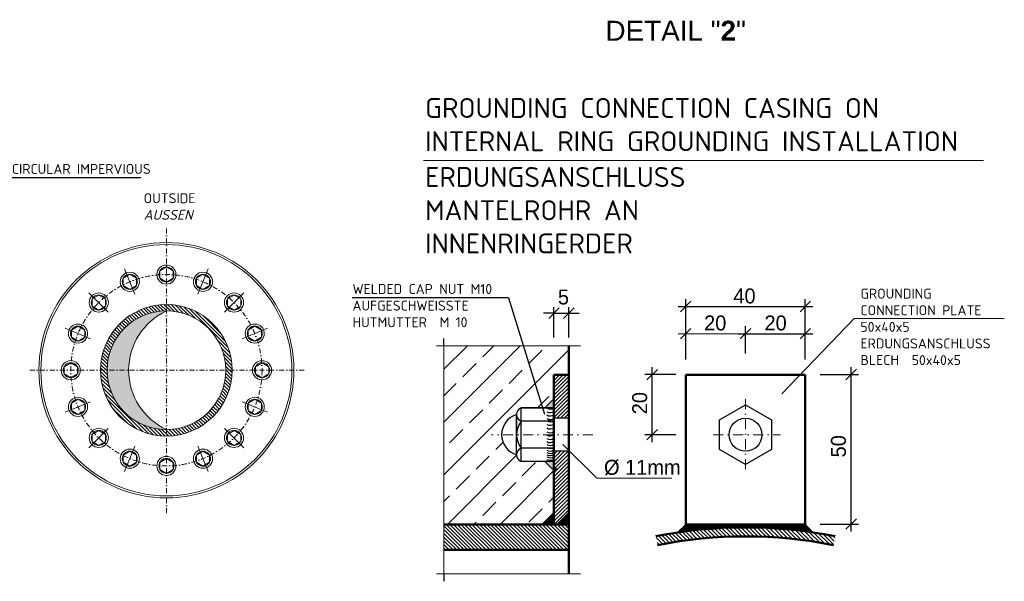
# Model space of a CAD drawing. Header units: millimetres. Extents: x -74592 to 26668, y -531 to 21180.
# Tile 9 of 27: x 2444 to 7386, y 11379 to 14196. Entities that reach past the tile are written whole.
import ezdxf

# ---------------------------------------------------------------- set-up
doc = ezdxf.new("R2010")
doc.units = ezdxf.units.MM
doc.linetypes.add('STRICHPUNKT2', pattern=[0.5, 0.25, -0.125, 0, -0.125])
for name, color, linetype, lineweight in [('P------T2', 7, 'Continuous', 18), ('P------T7', 7, 'Continuous', 18), ('PDSMD', 7, 'Continuous', 18)]:
    doc.layers.add(name, color=color, linetype=linetype, lineweight=lineweight)

msp = doc.modelspace()

# ---------------------------------------------------------------- hatches: boundary and pattern name
at = {"layer": 'PDSMD'}
h = msp.add_hatch(dxfattribs=at)
h.set_pattern_fill('ANSI31', scale=100.000161, angle=90, style=0)
h.set_pattern_definition([(135, (-22504.479, 5860.185), (-8.838849, -8.838849), [])])
h.paths.add_polyline_path([(3180.56513, 12735.50306), (3180.56513, 12767.77815, 0.4142135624), (2850.5646, 12437.77762), (2882.83969, 12437.77762, -0.4142135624)])
h.paths.add_polyline_path([(3478.29057, 12437.77762), (3510.56566, 12437.77762, 0.4142135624), (3180.56513, 12767.77815), (3180.56513, 12735.50306, -0.4142135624)])
h.paths.add_polyline_path([(3180.56513, 12140.05218), (3180.56513, 12107.77709, 0.4142135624), (3510.56566, 12437.77762), (3478.29057, 12437.77762, -0.4142135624)])
h.paths.add_polyline_path([(2882.83969, 12437.77762), (2850.5646, 12437.77762, 0.4142135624), (3180.56513, 12107.77709), (3180.56513, 12140.05218, -0.4142135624)])
h = msp.add_hatch(color=7, dxfattribs=at)
h.paths.add_polyline_path([(3180.56513, 12735.50306, 0.4142135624), (2882.83969, 12437.77762), (2991.20561, 12437.77762, -0.2910682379)])
h.paths.add_polyline_path([(2991.20561, 12437.77762), (2882.83969, 12437.77762, 0.4142135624), (3180.56513, 12140.05218, -0.2910682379)])
at = {"layer": 'PDSMD', "lineweight": -3}
h = msp.add_hatch(dxfattribs=at)
h.set_pattern_fill('ANSI33', scale=750, angle=270, style=0)
h.set_pattern_definition([(45, (2340540.39, -1296018.73), (132.582521, -132.582521), []), (45, (2340540.39, -1295886.14), (132.582521, -132.582521), [93.75, -46.875])])
h.paths.add_polyline_path([(4573.47573, 12560.13634), (5200.48391, 12560.13634), (5200.48391, 12414.35629), (5125.48391, 12414.35629), (5125.48391, 12294.46489), (5080.48391, 12249.35629), (4960.48391, 12249.35629, 0.3027756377), (4937.98391, 12215.60629, 0.7407407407), (4937.98391, 12013.10629, 0.3027756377), (4960.48391, 11979.35629), (5080.48391, 11979.35629), (5125.48391, 11934.35629), (5125.48391, 11724.35629), (5065.48391, 11664.35629), (4573.47573, 11664.35629)])
at = {"layer": 'PDSMD'}
h = msp.add_hatch(dxfattribs=at)
h.set_pattern_fill('ANSI31', scale=105, style=0)
h.set_pattern_definition([(45, (-5347.569, 11045.712), (-9.280777, 9.280777), [])])
h.paths.add_polyline_path([(5200.48391, 12414.35629), (5125.48391, 12414.35629), (5125.48391, 12196.85629), (5200.48391, 12196.85629)])
h.paths.add_polyline_path([(5200.48391, 12031.85629), (5125.48391, 12031.85629), (5125.48391, 11664.35629), (5140.48391, 11664.35629), (5200.48391, 11724.35629)])
h = msp.add_hatch(color=7, dxfattribs=at)
h.paths.add_polyline_path([(5080.48391, 12249.35629), (5125.48391, 12249.35629), (5125.37543, 12294.35616)])
h.paths.add_polyline_path([(5125.48391, 11979.35629), (5080.48391, 11979.35629), (5125.48391, 11934.35629)])
at = {"layer": 'PDSMD', "lineweight": -3}
h = msp.add_hatch(dxfattribs=at)
h.set_pattern_fill('ANSI31', scale=15000, angle=270, style=0)
h.set_pattern_definition([(45, (2340540.4, -1296018.7), (1325.8252, -1325.8252), [])])
edge = h.paths.add_edge_path()
edge.add_line((5200.48391, 11724.35629), (5140.48391, 11664.35629))
edge.add_line((5140.48391, 11664.35629), (5125.48391, 11664.35629))
edge.add_line((5125.48391, 11664.35629), (5125.48391, 11724.35629))
edge.add_line((5125.48391, 11724.35629), (5125.48391, 11945.80835))
edge.add_spline(control_points=[(5125.48391, 11945.80835), (5131.09157, 11947.06347), (5142.02223, 11949.51001), (5151.90104, 11931.48182), (5170.35349, 11945.17719), (5182.45815, 11924.06411), (5194.95412, 11935.35579), (5199.85769, 11935.51063), (5200.48391, 11935.44558)], knot_values=[0.0015700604, 0.0015700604, 0.0015700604, 0.0015700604, 0.0026138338, 0.0036046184, 0.0046627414, 0.0058708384, 0.0068893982, 0.0070439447, 0.0070439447, 0.0070439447, 0.0070439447], degree=3, periodic=0)
edge.add_line((5200.48391, 11935.44558), (5200.48391, 11724.35629))
for points in [[(5125.48391, 11724.35629), (5125.48391, 11664.35629), (5065.48391, 11664.35629)], [(5200.48391, 11724.35629), (5200.48391, 11664.35629), (5140.48391, 11664.35629)]]:
    msp.add_hatch(color=7, dxfattribs=at).paths.add_polyline_path(points)
h = msp.add_hatch(dxfattribs=at)
h.set_pattern_fill('ANSI31', scale=105, angle=180, style=0)
h.set_pattern_definition([(135, (2340540.385, -1296018.726), (9.2807765, 9.2807765), [])])
h.paths.add_polyline_path([(4573.47573, 11664.35629), (4573.47573, 11536.85629), (5200.48391, 11536.85629), (5200.48391, 11664.35629)])
h = msp.add_hatch(dxfattribs=at)
h.set_pattern_fill('LINE', scale=37.5, angle=90, style=0)
h.set_pattern_definition([(270, (-211351.6117, 793748.2126), (-4.6875, -3e-16), [])])
h.paths.add_polyline_path([(6086.90542, 11664.35629), (6086.90542, 11649.35629, 0.0372331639), (5746.52322, 11623.97409), (5786.90542, 11664.35629)])
h.paths.add_polyline_path([(6086.90542, 11649.35629), (6086.90542, 11664.35629), (6386.90542, 11664.35629), (6427.28762, 11623.97409, 0.0372331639)])
h = msp.add_hatch(dxfattribs=at)
h.set_pattern_fill('ANSI31', scale=112.5, style=0)
h.set_pattern_definition([(315, (-211351.612, 793748.213), (-9.9436891, -9.9436891), [])])
h.paths.add_polyline_path([(6536.90542, 11604.80624), (6528.08189, 11560.67977, 0.049379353), (6086.90542, 11604.35629), (6086.90542, 11649.35629, -0.049379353)])
h.paths.add_polyline_path([(5645.72895, 11560.67977), (5636.90542, 11604.80624, -0.049379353), (6086.90542, 11649.35629), (6086.90542, 11604.35629, 0.049379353)])

# ---------------------------------------------------------------- linework, layer by layer
at = {"layer": 'PDSMD', "color": 7}
for p, q in [((4470.92553, 13489.61118), (7282.21137, 13489.61118)), ((3147.19306, 12935.59195), (3180.56513, 12955.60719)), ((3180.56513, 12955.60719), (3213.9372, 12935.59195)), ((2963.50471, 12899.05407), (2996.87678, 12919.06931)), ((2963.50471, 12863.42695), (2963.50471, 12899.05407)), ((2996.87678, 12919.06931), (3030.24886, 12899.05407)), ((3030.24886, 12899.05407), (3030.24886, 12863.42695)), ((3147.19306, 12899.96483), (3147.19306, 12935.59195)), ((3180.56513, 12879.94959), (3147.19306, 12899.96483)), ((3213.9372, 12899.96483), (3180.56513, 12879.94959)), ((3213.9372, 12935.59195), (3213.9372, 12899.96483)), ((3330.8814, 12899.05407), (3364.25347, 12919.06931)), ((3330.8814, 12863.42695), (3330.8814, 12899.05407)), ((3364.25347, 12919.06931), (3397.62554, 12899.05407)), ((3397.62554, 12899.05407), (3397.62554, 12863.42695)), ((2996.87678, 12843.41171), (2963.50471, 12863.42695)), ((3030.24886, 12863.42695), (2996.87678, 12843.41171)), ((3364.25347, 12843.41171), (3330.8814, 12863.42695)), ((3397.62554, 12863.42695), (3364.25347, 12843.41171)), ((2807.78125, 12795.00298), (2841.15333, 12815.01822)), ((2841.15333, 12815.01822), (2874.5254, 12795.00298)), ((3486.60486, 12795.00298), (3519.97693, 12815.01822)), ((3519.97693, 12815.01822), (3553.349, 12795.00298)), ((2807.78125, 12759.37586), (2807.78125, 12795.00298)), ((2841.15333, 12739.36062), (2807.78125, 12759.37586)), ((2874.5254, 12759.37586), (2841.15333, 12739.36062)), ((2874.5254, 12795.00298), (2874.5254, 12759.37586)), ((3486.60486, 12759.37586), (3486.60486, 12795.00298)), ((3519.97693, 12739.36062), (3486.60486, 12759.37586)), ((3553.349, 12759.37586), (3519.97693, 12739.36062)), ((3553.349, 12795.00298), (3553.349, 12759.37586)), ((2703.73017, 12639.27952), (2737.10224, 12659.29476)), ((2737.10224, 12659.29476), (2770.47431, 12639.27952)), ((3590.65594, 12639.27952), (3624.02802, 12659.29476)), ((3624.02802, 12659.29476), (3657.40009, 12639.27952)), ((6631.75706, 12697.28882), (6268.86595, 12318.64763)), ((6631.75706, 12697.28882), (7385.85469, 12697.28882)), ((2703.73017, 12603.6524), (2703.73017, 12639.27952)), ((2737.10224, 12583.63716), (2703.73017, 12603.6524)), ((2770.47431, 12603.6524), (2737.10224, 12583.63716)), ((2770.47431, 12639.27952), (2770.47431, 12603.6524)), ((3590.65594, 12603.6524), (3590.65594, 12639.27952)), ((3624.02802, 12583.63716), (3590.65594, 12603.6524)), ((3657.40009, 12603.6524), (3624.02802, 12583.63716)), ((3657.40009, 12639.27952), (3657.40009, 12603.6524)), ((2667.19228, 12455.59118), (2700.56435, 12475.60642)), ((2667.19228, 12419.96406), (2667.19228, 12455.59118)), ((2700.56435, 12475.60642), (2733.93643, 12455.59118)), ((2733.93643, 12455.59118), (2733.93643, 12419.96406)), ((3627.19383, 12455.47871), (3660.5659, 12475.49395)), ((3627.19383, 12419.85159), (3627.19383, 12455.47871)), ((3660.5659, 12475.49395), (3693.93797, 12455.47871)), ((3693.93797, 12455.47871), (3693.93797, 12419.85159)), ((2700.56435, 12399.94882), (2667.19228, 12419.96406)), ((2733.93643, 12419.96406), (2700.56435, 12399.94882)), ((3660.5659, 12399.83635), (3627.19383, 12419.85159)), ((3693.93797, 12419.85159), (3660.5659, 12399.83635)), ((2703.73017, 12271.90284), (2737.10224, 12291.91808)), ((2703.73017, 12236.27571), (2703.73017, 12271.90284)), ((2737.10224, 12291.91808), (2770.47431, 12271.90284)), ((2770.47431, 12271.90284), (2770.47431, 12236.27571)), ((3590.65594, 12271.90284), (3624.02802, 12291.91808)), ((3590.65594, 12236.27571), (3590.65594, 12271.90284)), ((3624.02802, 12291.91808), (3657.40009, 12271.90284)), ((3657.40009, 12271.90284), (3657.40009, 12236.27571)), ((2737.10224, 12216.26048), (2703.73017, 12236.27571)), ((2770.47431, 12236.27571), (2737.10224, 12216.26048)), ((3624.02802, 12216.26048), (3590.65594, 12236.27571)), ((3657.40009, 12236.27571), (3624.02802, 12216.26048)), ((2807.78125, 12116.17938), (2841.15333, 12136.19462)), ((2807.78125, 12080.55226), (2807.78125, 12116.17938)), ((2841.15333, 12136.19462), (2874.5254, 12116.17938)), ((2874.5254, 12116.17938), (2874.5254, 12080.55226)), ((3486.60486, 12116.17938), (3519.97693, 12136.19462)), ((3486.60486, 12080.55226), (3486.60486, 12116.17938)), ((3519.97693, 12136.19462), (3553.349, 12116.17938)), ((3553.349, 12116.17938), (3553.349, 12080.55226)), ((2841.15333, 12060.53702), (2807.78125, 12080.55226)), ((2874.5254, 12080.55226), (2841.15333, 12060.53702)), ((3519.97693, 12060.53702), (3486.60486, 12080.55226)), ((3553.349, 12080.55226), (3519.97693, 12060.53702)), ((2963.50471, 12012.12829), (2996.87678, 12032.14353)), ((2963.50471, 11976.50117), (2963.50471, 12012.12829)), ((2996.87678, 12032.14353), (3030.24886, 12012.12829)), ((3030.24886, 12012.12829), (3030.24886, 11976.50117)), ((3330.8814, 12012.12829), (3364.25347, 12032.14353)), ((3330.8814, 11976.50117), (3330.8814, 12012.12829)), ((3364.25347, 12032.14353), (3397.62554, 12012.12829)), ((3397.62554, 12012.12829), (3397.62554, 11976.50117)), ((2996.87678, 11956.48593), (2963.50471, 11976.50117)), ((3030.24886, 11976.50117), (2996.87678, 11956.48593)), ((3147.19306, 11975.59041), (3180.56513, 11995.60565)), ((3147.19306, 11939.96328), (3147.19306, 11975.59041)), ((3180.56513, 11995.60565), (3213.9372, 11975.59041)), ((3213.9372, 11975.59041), (3213.9372, 11939.96328)), ((3364.25347, 11956.48593), (3330.8814, 11976.50117)), ((3397.62554, 11976.50117), (3364.25347, 11956.48593)), ((3180.56513, 11919.94805), (3147.19306, 11939.96328)), ((3213.9372, 11939.96328), (3180.56513, 11919.94805))]:
    msp.add_line(p, q, dxfattribs=at)
at = {"layer": 'PDSMD', "color": 7, "lineweight": -3, "ltscale": 0.02}
for p, q in [((3052.34871, 13402.76717), (1863.28318, 13402.76717)), ((4897.8953, 12801.32851), (4112.71911, 12801.32851)), ((4897.8953, 12801.32851), (5077.48615, 12217.73789)), ((5125.48391, 12602.38705), (5125.48391, 12753.71181)), ((5200.48384, 12602.38705), (5200.48384, 12753.71181)), ((5125.48391, 12724.21269), (5072.98391, 12724.21269)), ((5125.48391, 12724.21269), (5200.48384, 12724.21269)), ((5200.48384, 12724.21269), (5252.98384, 12724.21269))]:
    msp.add_line(p, q, dxfattribs=at)
at = {"layer": 'PDSMD', "color": 7, "linetype": 'STRICHPUNKT2', "ltscale": 100}
for p, q in [((3180.56513, 13148.60502), (3180.56513, 11696.83)), ((3872.46051, 12437.77762), (2477.30005, 12437.77762))]:
    msp.add_line(p, q, dxfattribs=at)
at = {"layer": 'PDSMD', "color": 7, "ltscale": 10}
for p, q in [((3022.81671, 12818.61598), (2970.15409, 12945.7548)), ((3338.31354, 12818.61598), (3390.97616, 12945.7548)), ((2889.08407, 12729.25868), (2791.77623, 12826.56652)), ((3472.04619, 12729.25868), (3569.35403, 12826.56652)), ((2799.72677, 12595.52603), (2672.58795, 12648.18866)), ((3561.40349, 12595.52603), (3688.54231, 12648.18866)), ((2799.72677, 12280.02921), (2672.58795, 12227.36658)), ((3561.40349, 12280.02921), (3688.54231, 12227.36658)), ((2889.08407, 12146.29656), (2791.77623, 12048.98872)), ((3472.04619, 12146.29656), (3569.35403, 12048.98872)), ((3022.81671, 12056.93926), (2970.15409, 11929.80044)), ((3338.31354, 12056.93926), (3390.97616, 11929.80044))]:
    msp.add_line(p, q, dxfattribs=at)
at = {"layer": 'PDSMD', "color": 7, "lineweight": -2}
for p, q in [((5099.23391, 12697.96269), (5151.73391, 12750.46269)), ((5226.73384, 12750.46269), (5174.23384, 12697.96269)), ((5813.15542, 12783.69349), (5760.65542, 12731.19349)), ((6413.15486, 12783.69349), (6360.65486, 12731.19349))]:
    msp.add_line(p, q, dxfattribs=at)
at = {"layer": 'PDSMD', "color": 7, "lineweight": -3}
for p, q in [((5749.40542, 12757.44349), (6424.40486, 12757.44349)), ((5786.90542, 12491.11916), (5786.90542, 12794.94349)), ((6386.90486, 12491.11916), (6386.90486, 12794.94349))]:
    msp.add_line(p, q, dxfattribs=at)
at = {"layer": 'PDSMD', "color": 7, "ltscale": 200}
for p, q in [((5786.90542, 12521.46086), (5786.90542, 12658.27788)), ((6086.90514, 12521.46086), (6086.90514, 12658.27788)), ((5749.40542, 12620.77788), (6124.40514, 12620.77788)), ((4573.47573, 12560.13634), (4535.39276, 12560.13634)), ((4573.47573, 11417.2933), (4573.47573, 12560.13634)), ((5259.26405, 12560.13634), (4573.47573, 12560.13634)), ((5341.05935, 11896.23892), (5170.40467, 12064.52144)), ((5341.05935, 11896.23892), (5717.19896, 11896.23892)), ((5259.26405, 11417.2933), (4535.39276, 11417.2933))]:
    msp.add_line(p, q, dxfattribs=at)
at = {"layer": 'PDSMD', "color": 7, "lineweight": -3, "ltscale": 200}
for p, q in [((6086.90514, 12521.46086), (6086.90514, 12658.27788)), ((6386.90486, 12521.46086), (6386.90486, 12658.27788)), ((6049.40514, 12620.77788), (6424.40486, 12620.77788)), ((4573.47573, 12560.13634), (4573.47573, 12596.60662)), ((5618.79104, 12076.85629), (5618.79104, 12453.10841)), ((6617.10345, 11628.65461), (6617.10345, 12453.65391)), ((5737.62688, 12415.60841), (5581.29104, 12415.60841)), ((6461.03612, 12416.15391), (6654.60345, 12416.15391)), ((5125.37543, 12294.35616), (5080.48391, 12249.35629)), ((5125.48391, 12249.35629), (5125.37543, 12294.35616)), ((4937.98391, 12215.60629), (4937.98391, 12114.35629)), ((4937.98391, 12013.10629), (4937.98391, 12215.60629)), ((4960.48391, 11979.35629), (4960.48391, 12249.35629)), ((5125.48391, 12249.35629), (4960.48391, 12249.35629)), ((4960.48391, 12249.35629), (5125.48391, 12249.35629)), ((5125.48391, 12249.35629), (5080.48391, 12249.35629)), ((5125.48391, 12181.85629), (4960.48391, 12181.85629)), ((5200.48391, 12196.85629), (5125.48391, 12196.85629)), ((5737.62688, 12114.35629), (5581.29104, 12114.35629)), ((5125.48391, 12046.85629), (4960.48391, 12046.85629)), ((5200.48391, 12031.85629), (5125.48391, 12031.85629)), ((5125.48391, 11979.35629), (4960.48391, 11979.35629)), ((5125.48391, 11979.35629), (5080.48391, 11979.35629)), ((5125.48391, 11934.35629), (5080.48391, 11979.35629)), ((5125.48391, 11979.35629), (5125.48391, 11934.35629)), ((5125.48391, 11724.35629), (5065.48391, 11664.35629)), ((5125.48391, 11664.35629), (5125.48391, 11724.35629)), ((5200.48391, 11724.35629), (5140.48391, 11664.35629)), ((5200.48391, 11664.35629), (5200.48391, 11724.35629)), ((5110.48391, 11664.35629), (5050.48391, 11664.35629)), ((5200.48391, 11664.35629), (5140.48391, 11664.35629)), ((5200.48391, 11664.35629), (5155.48391, 11664.35629)), ((5786.90542, 11664.35629), (5746.52322, 11623.97409)), ((6386.90542, 11664.35629), (6427.28762, 11623.97409)), ((6461.03612, 11666.15461), (6654.60345, 11666.15461)), ((4573.47573, 11417.2933), (4573.47573, 11379.18804))]:
    msp.add_line(p, q, dxfattribs=at)
at = {"layer": 'PDSMD', "color": 7, "lineweight": -2, "ltscale": 200}
for p, q in [((5813.15542, 12647.02788), (5760.65542, 12594.52788)), ((6113.15514, 12647.02788), (6060.65514, 12594.52788)), ((6413.15486, 12647.02788), (6360.65486, 12594.52788)), ((5645.04104, 12441.85841), (5592.54104, 12389.35841)), ((6643.35345, 12442.40391), (6590.85345, 12389.90391)), ((5645.04104, 12140.60629), (5592.54104, 12088.10629)), ((6643.35345, 11692.40461), (6590.85345, 11639.90461))]:
    msp.add_line(p, q, dxfattribs=at)
at = {"layer": 'PDSMD', "color": 7, "lineweight": 50, "ltscale": 200}
for p, q in [((5200.48391, 11417.2933), (5200.48391, 12560.13634)), ((5125.48391, 12414.35629), (5125.48391, 11664.35629)), ((5200.48391, 12414.35629), (5125.48391, 12414.35629)), ((6386.90542, 12414.35629), (5786.90542, 12414.35629)), ((5786.90542, 11664.35629), (5786.90542, 12414.35629)), ((6386.90542, 11664.35629), (6386.90542, 12414.35629)), ((5200.48391, 11664.35629), (4573.47573, 11664.35629)), ((6386.90542, 11664.35629), (5786.90542, 11664.35629)), ((5200.48391, 11536.85629), (4573.47573, 11536.85629))]:
    msp.add_line(p, q, dxfattribs=at)
at = {"layer": 'PDSMD', "color": 7, "linetype": 'STRICHPUNKT2', "ltscale": 200}
for p, q in [((6086.90542, 11942.01689), (6086.90542, 12303.06841)), ((5321.16421, 12114.35629), (4811.51575, 12114.35629)), ((5925.3899, 12114.35629), (6262.79694, 12114.35629))]:
    msp.add_line(p, q, dxfattribs=at)
at = {"layer": 'PDSMD', "color": 7, "lineweight": -3}
msp.add_lwpolyline([(6216.80923, 12039.35629), (6086.90542, 11964.35629), (5957.00161, 12039.35629), (5957.00161, 12189.35629), (6086.90542, 12264.35629), (6216.80923, 12189.35629)], close=True, dxfattribs=at)
at = {"layer": 'PDSMD', "color": 7}
for centre, radius in [((3180.56513, 12437.77762), 640.00103), ((3180.56513, 12437.77762), 630.00101), ((3180.56513, 12917.77839), 48.03657), ((3180.56513, 12917.77839), 37.8288), ((2996.87678, 12881.24051), 48.03657), ((2996.87678, 12881.24051), 37.8288), ((3364.25347, 12881.24051), 48.03657), ((3364.25347, 12881.24051), 37.8288), ((2841.15333, 12777.18942), 48.03657), ((2841.15333, 12777.18942), 37.8288), ((3519.97693, 12777.18942), 48.03657), ((3519.97693, 12777.18942), 37.8288), ((3180.56513, 12437.77762), 330.00053), ((3180.56513, 12437.77762), 297.72544), ((2737.10224, 12621.46596), 48.03657), ((2737.10224, 12621.46596), 37.8288), ((3624.02802, 12621.46596), 48.03657), ((3624.02802, 12621.46596), 37.8288), ((2700.56435, 12437.77762), 48.03657), ((2700.56435, 12437.77762), 37.8288), ((3660.5659, 12437.66515), 48.03657), ((3660.5659, 12437.66515), 37.8288), ((2737.10224, 12254.08928), 48.03657), ((2737.10224, 12254.08928), 37.8288), ((3624.02802, 12254.08928), 48.03657), ((3624.02802, 12254.08928), 37.8288), ((2841.15333, 12098.36582), 48.03657), ((2841.15333, 12098.36582), 37.8288), ((3519.97693, 12098.36582), 48.03657), ((3519.97693, 12098.36582), 37.8288), ((2996.87678, 11994.31473), 48.03657), ((2996.87678, 11994.31473), 37.8288), ((3364.25347, 11994.31473), 48.03657), ((3364.25347, 11994.31473), 37.8288), ((3180.56513, 11957.77685), 48.03657), ((3180.56513, 11957.77685), 37.8288)]:
    msp.add_circle(centre, radius, dxfattribs=at)
at = {"layer": 'PDSMD', "color": 7, "linetype": 'STRICHPUNKT2', "ltscale": 100}
msp.add_circle((3180.56513, 12437.77762), 480.00077, dxfattribs=at)
at = {"layer": 'PDSMD', "color": 7, "lineweight": -3}
msp.add_circle((6086.90542, 12114.35629), 82.5, dxfattribs=at)
at = {"layer": 'PDSMD', "color": 7}
msp.add_arc((3319.93867, 12437.77762), 328.73306, 115.08559872, 244.91440128, dxfattribs=at)
at = {"layer": 'PDSMD', "color": 7, "lineweight": -3}
for centre, radius, start, end in [((4968.82766, 12114.35629), 105.84375, 106.94228927, 253.05771073), ((4974.54641, 12215.60629), 36.5625, 112.61986495, 247.38013505), ((5106.62982, 12274.61539), 31.51981, 238.23913618, 306.7386696), ((5106.62982, 12240.1699), 31.51981, 238.23913618, 306.7386696), ((5106.63094, 12256.58585), 31.51981, 238.23913618, 306.7386696), ((5050.48391, 12114.35629), 112.5, 143.13010235, 216.86989765), ((5106.62982, 12210.35173), 31.51981, 238.23913618, 306.7386696), ((5106.62982, 12193.13036), 31.51981, 238.23913618, 306.7386696), ((5107.94664, 12221.91691), 31.51981, 238.23913618, 306.7386696), ((5106.62982, 12174.87737), 31.51981, 238.23913618, 306.7386696), ((5106.62982, 12155.3185), 31.51981, 238.23913618, 306.7386696), ((5106.62982, 12139.40301), 31.51981, 238.23913618, 306.7386696), ((5106.62982, 12122.4559), 31.51981, 238.23913618, 306.7386696), ((5106.62982, 12106.49996), 31.51981, 238.23913618, 306.7386696), ((5106.62982, 12092.14994), 31.51981, 238.23913618, 306.7386696), ((4974.54641, 12013.10629), 36.5625, 112.61986495, 247.38013505), ((5106.62982, 12076.68179), 31.51981, 238.23913618, 306.7386696), ((5106.62982, 12063.65233), 31.51981, 238.23913618, 306.7386696), ((5106.62982, 12051.4892), 31.51981, 238.23913618, 306.7386696), ((5106.62982, 12041.05682), 31.51981, 238.23913618, 306.7386696), ((5106.62982, 12030.41036), 31.51981, 238.23913618, 306.7386696), ((5106.62982, 12017.38089), 31.51981, 238.23913618, 306.7386696)]:
    msp.add_arc(centre, radius, start, end, dxfattribs=at)
at = {"layer": 'PDSMD', "color": 7, "lineweight": 50}
for radius in [2295, 2250]:
    msp.add_arc((6086.90542, 9354.35629), radius, 78.69227057, 101.30772943, dxfattribs=at)

# ---------------------------------------------------------------- texts
at = {"layer": 'P------T2', "color": 7, "char_height": 50, "attachment_point": 1}
for s, insert, width in [('{\\fISOCPEUR|b0|i0|c0|p34;TO BE WELDED CIRCULAR IMPERVIOUS}', (1899.15706, 13472.30858), 1181.6426164), ('{\\fISOCPEUR|b0|i0|c0|p34;OUTSIDE} {\\fISOCPEUR|b0|i1|c0|p34;AUSSEN}', (3066.13874, 13325.4757), 270.2007734), ('{\\fISOCPEUR|b0|i0|c0|p34;WELDED CAP NUT M10 AUFGESCHWEISSTE HUTMUTTER  M 10}', (4114.493, 12870.14403), 949.2132745), ('{\\fISOCPEUR|b0|i0|c0|p34;GROUNDING CONNECTION PLATE 50x40x5\\PERDUNGSANSCHLUSS BLECH  50x40x5}', (6663.78064, 12846.95663), 724.6719269)]:
    msp.add_mtext(s, dxfattribs=dict(at, insert=insert, width=width))
at = {"layer": 'P------T7', "color": 7, "linetype": 'Continuous', "lineweight": 25, "insert": (5384.33526, 14090.56383), "char_height": 100, "attachment_point": 7}
msp.add_mtext('{\\fArial|b0|i0|c0|p34;\\C256;DETAIL "\\fArial|b1|i0|c0|p34;2\\fArial|b0|i0|c0|p34;"}', dxfattribs=at)
at = {"layer": 'PDSMD', "color": 7, "lineweight": -3, "ltscale": 0.02}
for s, p in [('5', (5145.48387, 12767.63634)), ('Ø 11mm', (5376.87245, 11913.29249))]:
    msp.add_text(s, height=75, dxfattribs=at).set_placement(p)
at = {"layer": 'PDSMD', "color": 7, "char_height": 100, "attachment_point": 1}
for s, insert, width in [('{\\fISOCPEUR|b0|i0|c0|p34;GROUNDING CONNECTION CASING ON INTERNAL RING GROUNDING INSTALLATION}', (4478.86158, 13803.06557), 2806.0149916), ('{\\fISOCPEUR|b0|i0|c0|p34;ERDUNGSANSCHLUSS MANTELROHR AN INNENRINGERDER}', (4478.86158, 13456.8511), 2134.2370899)]:
    msp.add_mtext(s, dxfattribs=dict(at, insert=insert, width=width))
at = {"layer": 'PDSMD', "color": 7, "lineweight": -3, "ltscale": 0.02, "char_height": 75, "attachment_point": 5}
for s, insert in [(' 40', (6067.93415, 12809.85512)), (' 20', (5921.09606, 12674.23758)), (' 20', (6224.02369, 12674.23758))]:
    msp.add_mtext(s, dxfattribs=dict(at, insert=insert))
at = {"layer": 'PDSMD', "color": 7, "lineweight": -3, "ltscale": 0.02, "char_height": 75, "attachment_point": 5, "rotation": 90}
for s, insert in [(' 20', (5556.4517, 12258.68415)), (' 50', (6553.79594, 12042.27591))]:
    msp.add_mtext(s, dxfattribs=dict(at, insert=insert))

doc.saveas('drawing.dxf')
